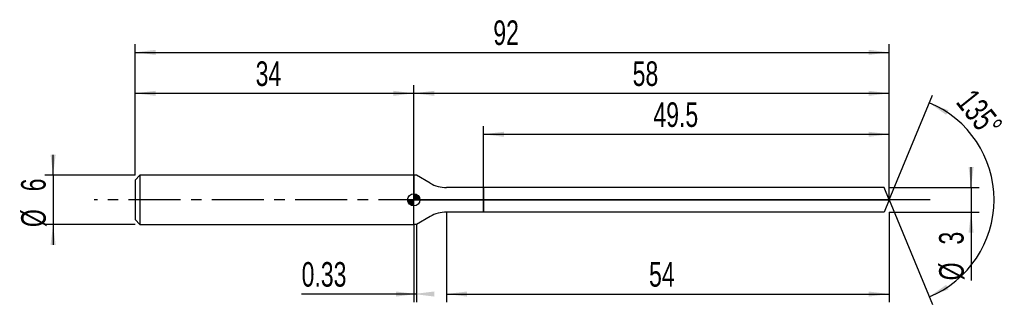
# Model space of a CAD drawing. Extents: x -14 to 106, y -13 to 22.
import ezdxf
from ezdxf.enums import TextEntityAlignment as Align

# ---------------------------------------------------------------- set-up
doc = ezdxf.new("R2010")
doc.units = 0
doc.linetypes.add('CENTER', pattern=[10.16, 6.35, -1.27, 1.27, -1.27])
doc.layers.get('0').update_dxf_attribs({"linetype": 'CONTINUOUS'})
for name, color, linetype in [('1', 4, 'CONTINUOUS'), ('2', 7, 'CONTINUOUS'), ('4', 2, 'CENTER'), ('CUT', 1, 'CONTINUOUS'), ('NOCUT', 7, 'CONTINUOUS'), ('SK1', 4, 'CONTINUOUS'), ('SK2', 7, 'CONTINUOUS'), ('SK4', 2, 'CENTER')]:
    doc.layers.add(name, color=color, linetype=linetype)
doc.dimstyles.new('SLDDIMSTYLE0', dxfattribs={"dimtxt": 3, "dimasz": 2.5, "dimexe": 0, "dimexo": 0.0625, "dimgap": 0.75, "dimtad": 1, "dimrnd": 1e-09, "dimzin": 12, "dimsah": 1, "dimcen": 0.09, "dimazin": 3, "dimtfac": 1, "dimtofl": 0, "dimtmove": 0, "dimatfit": 3})
doc.dimstyles.new('SLDDIMSTYLE1', dxfattribs={"dimtxt": 3, "dimasz": 2.5, "dimexe": 0, "dimexo": 0.0625, "dimgap": 0.75, "dimtad": 1, "dimrnd": 1e-09, "dimzin": 12, "dimsah": 1, "dimcen": 0.09, "dimazin": 3, "dimtfac": 1, "dimtmove": 0, "dimatfit": 3})
doc.dimstyles.new('SLDDIMSTYLE2', dxfattribs={"dimtxt": 3, "dimasz": 2.5, "dimexe": 0, "dimexo": 0.0625, "dimgap": 0.75, "dimtad": 1, "dimrnd": 1e-09, "dimsah": 1, "dimcen": 0.09, "dimazin": 3, "dimtfac": 1, "dimtofl": 0, "dimtmove": 0, "dimatfit": 3})
doc.dimstyles.new('SLDDIMSTYLE3', dxfattribs={"dimtxt": 3, "dimasz": 2.5, "dimexe": 0, "dimexo": 0.0625, "dimgap": 0.75, "dimtad": 1, "dimzin": 12, "dimsah": 1, "dimcen": 0.09, "dimazin": 3, "dimtfac": 1, "dimtofl": 0, "dimtmove": 0, "dimatfit": 3})

# ---------------------------------------------------------------- blocks, each defined once
blk = doc.blocks.new('_D')
at = {"layer": '2'}
for p, q in [((38, -1.5), (38, -12.5)), ((92, -1.5), (92, -12.5)), ((38, -11.5), (92, -11.5))]:
    blk.add_line(p, q, dxfattribs=at)
for points in [[(38, -11.5), (40.5, -11.81), (40.5, -11.19)], [(92, -11.5), (89.5, -11.19), (89.5, -11.81)]]:
    blk.add_solid(points, dxfattribs=at)
at = {"layer": '2', "width": 0.7}
blk.add_text('54', height=3, dxfattribs=at).set_placement((62.71, -11.5), align=Align.BOTTOM_LEFT)
blk = doc.blocks.new('_D_1')
at = {"layer": '2'}
for p, q in [((102, 1.5), (102, 4)), ((92, 1.5), (103, 1.5)), ((102, 1.5), (102, -1.5)), ((92, -1.5), (103, -1.5)), ((102, -1.5), (102, -9.83))]:
    blk.add_line(p, q, dxfattribs=at)
for points in [[(102, 1.5), (102.31, 4), (101.69, 4)], [(102, -1.5), (101.69, -4), (102.31, -4)]]:
    blk.add_solid(points, dxfattribs=at)
at = {"layer": '2', "width": 0.7}
for s, p in [('3', (101.99, -5.46)), ('%%c', (102, -9.83))]:
    blk.add_text(s, height=3, rotation=90, dxfattribs=at).set_placement(p, align=Align.BOTTOM_LEFT)
blk = doc.blocks.new('_D_2')
at = {"layer": '2'}
for p, q in [((34, -3), (34, -12.5)), ((34.33, -3), (34.33, -12.5)), ((34, -11.5), (20.32, -11.5)), ((34.33, -11.5), (34, -11.5))]:
    blk.add_line(p, q, dxfattribs=at)
for points in [[(34.33, -11.5), (31.83, -11.19), (31.83, -11.81)], [(34, -11.5), (36.5, -11.81), (36.5, -11.19)]]:
    blk.add_solid(points, dxfattribs=at)
at = {"layer": '2', "width": 0.7}
blk.add_text('0.33', height=3, dxfattribs=at).set_placement((20.32, -11.5), align=Align.BOTTOM_LEFT)
blk = doc.blocks.new('_D_3')
at = {"layer": '2'}
for p, q in [((42.5, 1.5), (42.5, 9)), ((92, 1.5), (92, 9)), ((42.5, 8), (92, 8))]:
    blk.add_line(p, q, dxfattribs=at)
for points in [[(42.5, 8), (45, 7.69), (45, 8.31)], [(92, 8), (89.5, 8.31), (89.5, 7.69)]]:
    blk.add_solid(points, dxfattribs=at)
at = {"layer": '2', "width": 0.7}
blk.add_text('49.5', height=3, dxfattribs=at).set_placement((63.24, 8), align=Align.BOTTOM_LEFT)
blk = doc.blocks.new('_D_4')
at = {"layer": '2'}
for q in [(97.28, 12.76), (97.28, -12.76)]:
    blk.add_line((92, 0), q, dxfattribs=at)
blk.add_arc((92, 0), 12.81, 292.4896, 67.5104, dxfattribs=at)
for points in [[(96.9, 11.83), (98.96, 10.38), (99.25, 10.93)], [(96.9, -11.83), (99.25, -10.93), (98.96, -10.38)]]:
    blk.add_solid(points, dxfattribs=at)
at = {"layer": '2', "width": 0.7}
blk.add_text('135°', height=3, rotation=-51.3402, dxfattribs=at).set_placement((99.34, 11.33), align=Align.BOTTOM_LEFT)
blk = doc.blocks.new('_D_5')
at = {"layer": 'SK2'}
for p, q in [((0, 3), (0, 19)), ((92, 3), (92, 19)), ((0, 18), (92, 18))]:
    blk.add_line(p, q, dxfattribs=at)
for points in [[(0, 18), (2.5, 17.69), (2.5, 18.31)], [(92, 18), (89.5, 18.31), (89.5, 17.69)]]:
    blk.add_solid(points, dxfattribs=at)
at = {"layer": 'SK2', "width": 0.7}
blk.add_text('92', height=3, dxfattribs=at).set_placement((43.71, 18), align=Align.BOTTOM_LEFT)
blk = doc.blocks.new('_D_6')
at = {"layer": 'SK2'}
for p, q in [((0, 3), (0, 14)), ((34, 3), (34, 14)), ((0, 13), (34, 13))]:
    blk.add_line(p, q, dxfattribs=at)
for points in [[(0, 13), (2.5, 12.69), (2.5, 13.31)], [(34, 13), (31.5, 13.31), (31.5, 12.69)]]:
    blk.add_solid(points, dxfattribs=at)
at = {"layer": 'SK2', "width": 0.7}
blk.add_text('34', height=3, dxfattribs=at).set_placement((14.71, 13), align=Align.BOTTOM_LEFT)
blk = doc.blocks.new('_D_7')
at = {"layer": 'SK2'}
for p, q in [((34, 0), (34, 14)), ((92, 0), (92, 14)), ((34, 13), (92, 13))]:
    blk.add_line(p, q, dxfattribs=at)
for points in [[(34, 13), (36.5, 12.69), (36.5, 13.31)], [(92, 13), (89.5, 13.31), (89.5, 12.69)]]:
    blk.add_solid(points, dxfattribs=at)
at = {"layer": 'SK2', "width": 0.7}
blk.add_text('58', height=3, dxfattribs=at).set_placement((60.71, 13), align=Align.BOTTOM_LEFT)
blk = doc.blocks.new('_D_8')
at = {"layer": 'SK2'}
for p, q in [((-10, 3), (-10, 5.5)), ((0, 3), (-11, 3)), ((-10, 3), (-10, -3)), ((0, -3), (-11, -3)), ((-10, -3), (-10, -5.5))]:
    blk.add_line(p, q, dxfattribs=at)
for points in [[(-10, 3), (-9.69, 5.5), (-10.31, 5.5)], [(-10, -3), (-10.31, -5.5), (-9.69, -5.5)]]:
    blk.add_solid(points, dxfattribs=at)
at = {"layer": 'SK2', "width": 0.7}
for s, p in [('6', (-10.01, 1.04)), ('%%c', (-10, -3.33))]:
    blk.add_text(s, height=3, rotation=90, dxfattribs=at).set_placement(p, align=Align.BOTTOM_LEFT)
blk = doc.blocks.new('*U11')
at = {"color": 0, "linetype": 'CONTINUOUS'}
for points in [[(0, 0), (0, 0.75), (0.15, 0)], [(0.15, 0), (0, 0.75), (0.15, 0.74)], [(0.15, 0), (0.15, 0.74), (0.29, 0)], [(0.29, 0), (0.15, 0.74), (0.29, 0.69)], [(0.29, 0), (0.29, 0.69), (0.42, 0)], [(0.42, 0), (0.29, 0.69), (0.42, 0.62)], [(0.42, 0), (0.42, 0.62), (0.53, 0)], [(0.53, 0), (0.42, 0.62), (0.53, 0.53)], [(0.53, 0), (0.53, 0.53), (0.62, 0)], [(0.62, 0), (0.53, 0.53), (0.62, 0.42)], [(0.62, 0), (0.62, 0.42), (0.69, 0)], [(0.69, 0), (0.62, 0.42), (0.69, 0.29)], [(0.69, 0), (0.69, 0.29), (0.74, 0)], [(0.74, 0), (0.69, 0.29), (0.74, 0.15)], [(0.74, 0), (0.74, 0.15), (0.75, 0)]]:
    blk.add_solid(points, dxfattribs=at)
blk = doc.blocks.new('*U12')
at = {"color": 0, "linetype": 'CONTINUOUS'}
for points in [[(-0.74, -0.13), (-0.75, 0), (-0.74, 0)], [(-0.74, -0.13), (-0.74, 0), (-0.7, -0.26)], [(-0.7, -0.26), (-0.74, 0), (-0.7, 0)], [(-0.7, -0.26), (-0.7, 0), (-0.65, -0.38)], [(-0.65, -0.38), (-0.7, 0), (-0.65, 0)], [(-0.65, -0.38), (-0.65, 0), (-0.57, -0.48)], [(-0.57, -0.48), (-0.65, 0), (-0.57, 0)], [(-0.57, -0.48), (-0.57, 0), (-0.48, -0.57)], [(-0.48, -0.57), (-0.57, 0), (-0.48, 0)], [(-0.48, -0.57), (-0.48, 0), (-0.38, -0.65)], [(-0.38, -0.65), (-0.48, 0), (-0.38, 0)], [(-0.38, -0.65), (-0.38, 0), (-0.26, -0.7)], [(-0.26, -0.7), (-0.38, 0), (-0.26, 0)], [(-0.26, -0.7), (-0.26, 0), (-0.13, -0.74)], [(-0.13, -0.74), (-0.26, 0), (-0.13, 0)], [(-0.13, -0.74), (-0.13, 0), (0, -0.75)], [(0, -0.75), (-0.13, 0), (0, 0)]]:
    blk.add_solid(points, dxfattribs=at)
blk = doc.blocks.new('SW_DOWELSYMBOL_0')
at = {"layer": 'SK1', "color": 0}
blk.add_circle((0, 0), 0.75, dxfattribs=at)
at = {"color": 0, "linetype": 'CONTINUOUS'}
for name in ['*U12', '*U11']:
    blk.add_blockref(name, (0, 0), dxfattribs=at)

msp = doc.modelspace()

# ---------------------------------------------------------------- linework, layer by layer
at = {"layer": '1'}
for p, q in [((34.33, 3), (34, 3)), ((34, 3), (34, 0)), ((36, 2.036), (34.33, 3)), ((42.5, 1.5), (38, 1.5)), ((91.379, 1.5), (42.5, 1.5)), ((42.5, 1.5), (42.5, 0)), ((42.5, 0), (42.5, 1.5)), ((92, 0), (91.379, 1.5)), ((34, -3), (34, 0)), ((42.5, -1.5), (42.5, 0)), ((42.5, 0), (42.5, -1.5)), ((92, 0), (91.379, -1.5)), ((36, -2.036), (34.33, -3)), ((42.5, -1.5), (38, -1.5)), ((91.379, -1.5), (42.5, -1.5)), ((34.33, -3), (34, -3))]:
    msp.add_line(p, q, dxfattribs=at)
for centre, start, end in [((38, 5.5), 240, 270), ((38, -5.5), 90, 120)]:
    msp.add_arc(centre, 4, start, end, dxfattribs=at)
at = {"layer": '4'}
msp.add_line((92, 0), (34, 0), dxfattribs=at)
at = {"layer": 'CUT'}
for p, q in [((91.379, 1.5), (42.5, 1.5)), ((42.5, 1.5), (42.5, 0)), ((92, 0), (91.379, 1.5)), ((42.5, 0), (92, 0))]:
    msp.add_line(p, q, dxfattribs=at)
at = {"layer": 'NOCUT'}
for p, q in [((34.33, 3), (34, 3)), ((34, 3), (34, 0)), ((36, 2.036), (34.33, 3)), ((42.5, 1.5), (38, 1.5)), ((42.5, 0), (42.5, 1.5)), ((34, 0), (42.5, 0))]:
    msp.add_line(p, q, dxfattribs=at)
msp.add_arc((38, 5.5), 4, 240, 270, dxfattribs=at)
at = {"layer": 'SK1'}
for p, q in [((0.6, 3), (0, 2.4)), ((34, 3), (0.6, 3)), ((0.6, 3), (0.6, -3)), ((0, 2.4), (0, 0)), ((0, 0), (0, -2.4)), ((0, -2.4), (0.6, -3)), ((0.6, -3), (34, -3))]:
    msp.add_line(p, q, dxfattribs=at)
msp.add_circle((34, 0), 0.75, dxfattribs=at)
at = {"layer": 'SK4'}
msp.add_line((97, 0), (-5, 0), dxfattribs=at)

# ---------------------------------------------------------------- block references
at = {"layer": 'SK1'}
msp.add_blockref('SW_DOWELSYMBOL_0', (34, 0), dxfattribs=at)

# ---------------------------------------------------------------- texts
at = {"layer": 'SK2', "width": 0.7}
msp.add_text('AP1', height=0.05, dxfattribs=at).set_placement((34, -0.018), align=Align.BOTTOM_LEFT)

# ---------------------------------------------------------------- dimensions: what is measured, and where the dimension line sits
at = {"layer": '2'}
dim = msp.add_angular_dim_2l(base=(104.806, 0), line1=((92, 0), (91.379, 1.5)), line2=((91.379, -1.5), (92, 0)), dimstyle='SLDDIMSTYLE3', dxfattribs=at)
dim.commit()
dim.dimension.update_dxf_attribs({"geometry": '_D_4', "text_midpoint": (102, 8), "dimtype": 162})
for base, p1, p2, dimstyle, picture, middle in [((92, 8), (42.5, 1.5), (92, 1.5), 'SLDDIMSTYLE0', '_D_3', (67.25, 8)), ((92, -11.5), (38, -1.5), (92, -1.5), 'SLDDIMSTYLE0', '_D', (65, -11.5)), ((34, -11.5), (34.33, -3), (34, -3), 'SLDDIMSTYLE2', '_D_2', (24.33, -11.5))]:
    dim = msp.add_linear_dim(base=base, p1=p1, p2=p2, dimstyle=dimstyle, dxfattribs=at)
    dim.commit()
    dim.dimension.update_dxf_attribs({"geometry": picture, "text_midpoint": middle, "dimtype": 160})
dim = msp.add_linear_dim(base=(102, -1.5), p1=(92, 1.5), p2=(92, -1.5), angle=90, text='%%c<>', dimstyle='SLDDIMSTYLE1', dxfattribs=at)
dim.commit()
dim.dimension.update_dxf_attribs({"geometry": '_D_1', "text_midpoint": (102, -6.5), "dimtype": 160})
at = {"layer": 'SK2'}
for base, p1, p2, picture, middle in [((92, 18), (0, 3), (92, 3), '_D_5', (46, 18)), ((34, 13), (0, 3), (34, 3), '_D_6', (17, 13)), ((92, 13), (34, 0), (92, 0), '_D_7', (63, 13))]:
    dim = msp.add_linear_dim(base=base, p1=p1, p2=p2, dimstyle='SLDDIMSTYLE0', dxfattribs=at)
    dim.commit()
    dim.dimension.update_dxf_attribs({"geometry": picture, "text_midpoint": middle, "dimtype": 160})
dim = msp.add_linear_dim(base=(-10, -3), p1=(0, 3), p2=(0, -3), angle=90, text='%%c<>', dimstyle='SLDDIMSTYLE1', dxfattribs=at)
dim.commit()
dim.dimension.update_dxf_attribs({"geometry": '_D_8', "text_midpoint": (-10, 0), "dimtype": 160})

doc.saveas('drawing.dxf')
